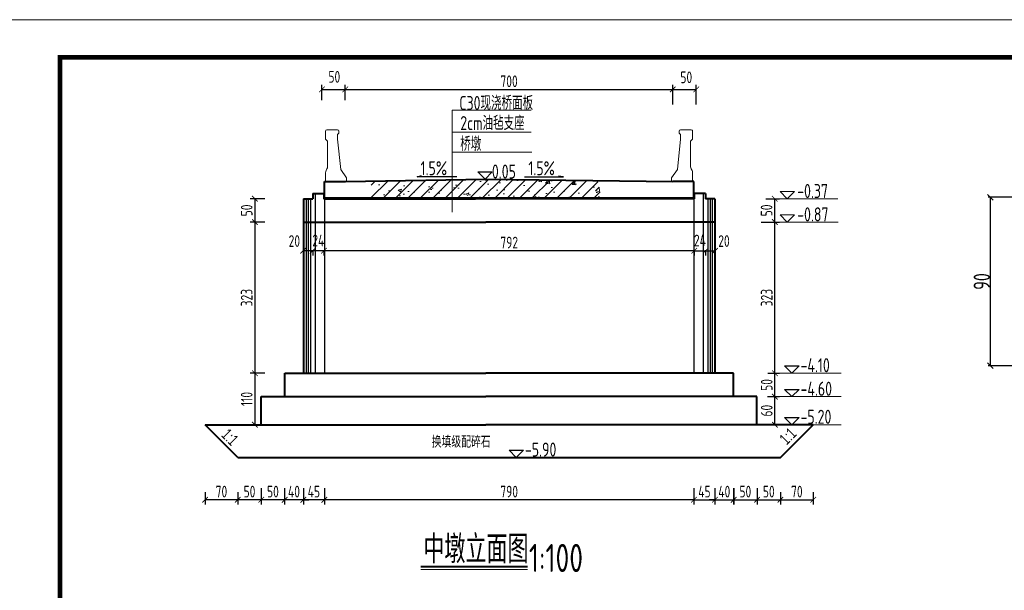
# Model space of a CAD drawing. Header units: inches. Extents: x 112594 to 193184, y 44995 to 116598.
# Tile 13 of 153: x 117763 to 119868, y 52665 to 53885. Entities that reach past the tile are written whole.
import ezdxf

# ---------------------------------------------------------------- set-up
doc = ezdxf.new("R2010")
doc.units = ezdxf.units.IN
doc.header["$MEASUREMENT"] = 0
doc.layers.get('0').update_dxf_attribs({"lineweight": 15})
for name, color, linetype, lineweight in [('2CSX', 1, 'Continuous', 40), ('BM1', 7, 'Continuous', 15), ('文字', 7, 'Continuous', 20), ('细实线', 4, 'Continuous', 25), ('轮廓线', 1, 'Continuous', 40)]:
    doc.layers.add(name, color=color, linetype=linetype, lineweight=lineweight)
doc.layers.add('尺寸', color=7, linetype='Continuous')
doc.styles.add('HZTXT', font='tssdeng.shx', dxfattribs={"width": 0.75, "bigfont": 'hztxt.shx'})
doc.styles.get("Standard").update_dxf_attribs({"font": 'hztxt_e.shx', "width": 0.7, "bigfont": 'hztxt.shx'})
doc.dimstyles.new('3', dxfattribs={"dimtxt": 25, "dimasz": 12, "dimexe": 10, "dimexo": 30, "dimgap": 5, "dimtad": 1, "dimdec": 0, "dimzin": 0, "dimdsep": 46, "dimtxsty": 'HZTXT', "dimblk": 'ARCHTICK', "dimcen": 0, "dimclrt": 7, "dimazin": 2, "dimtfac": 1, "dimtdec": 0, "dimtix": 1, "dimtmove": 2, "dimatfit": 3, "dimfxl": 250, "dimtolj": 1, "dimtzin": 0, "dimarcsym": 0})
doc.dimstyles.new('副本STANDARD', dxfattribs={"dimtxt": 45, "dimasz": 7.5, "dimexe": 5, "dimexo": 2.5, "dimgap": 1, "dimtad": 1, "dimdec": 0, "dimzin": 1, "dimdsep": 46, "dimtxsty": 'HZTXT', "dimblk1": 'OBLIQUE', "dimblk2": 'OBLIQUE', "dimsah": 1, "dimcen": 10, "dimclrd": 4, "dimclre": 4, "dimclrt": 4, "dimadec": 0, "dimazin": 0, "dimtfac": 1, "dimtdec": 0, "dimtmove": 2, "dimatfit": 3, "dimldrblk": 'OBLIQUE', "dimfxl": 1, "dimtolj": 1, "dimtzin": 0, "dimarcsym": 0})

# ---------------------------------------------------------------- blocks, each defined once
blk = doc.blocks.new('_ArchTick')
at = {"color": 0, "linetype": 'ByBlock', "const_width": 0.15}
blk.add_lwpolyline([(-0.5, -0.5), (0.5, 0.5)], dxfattribs=at)
blk = doc.blocks.new('*D738')
at = {"color": 0, "lineweight": -2}
for p, q in [((119362.4, 53129.2), (119387.7, 53129.2)), ((119377.7, 53079.2), (119377.7, 53129.2)), ((119361.8, 53079.2), (119387.7, 53079.2))]:
    blk.add_line(p, q, dxfattribs=at)
at = {"color": 0, "lineweight": -2, "xscale": 12, "yscale": 12, "zscale": 12}
for p, rotation in [((119377.7, 53129.2), 90), ((119377.7, 53079.2), 270)]:
    blk.add_blockref('_ArchTick', p, dxfattribs=dict(at, rotation=rotation))
at = {"color": 7, "insert": (119360.2, 53104.2), "char_height": 25, "attachment_point": 5, "rotation": 90, "style": 'HZTXT'}
blk.add_mtext('\\A1;50', dxfattribs=at)
blk = doc.blocks.new('*D739')
at = {"color": 0, "lineweight": -2}
for p, q in [((119348.1, 53452.1), (119387.7, 53452.1)), ((119377.7, 53129.2), (119377.7, 53452.1)), ((119367.4, 53129.2), (119387.7, 53129.2))]:
    blk.add_line(p, q, dxfattribs=at)
at = {"color": 0, "lineweight": -2, "xscale": 12, "yscale": 12, "zscale": 12}
for p, rotation in [((119377.7, 53452.1), 90), ((119377.7, 53129.2), 270)]:
    blk.add_blockref('_ArchTick', p, dxfattribs=dict(at, rotation=rotation))
at = {"color": 7, "insert": (119360.2, 53290.7), "char_height": 25, "attachment_point": 5, "rotation": 90, "style": 'HZTXT'}
blk.add_mtext('\\A1;323', dxfattribs=at)
blk = doc.blocks.new('*D740')
at = {"color": 0, "lineweight": -2}
for p, q in [((119358.3, 53502.2), (119387.4, 53502.2)), ((119377.4, 53452.2), (119377.4, 53502.2)), ((119367.7, 53452.2), (119387.4, 53452.2))]:
    blk.add_line(p, q, dxfattribs=at)
at = {"color": 0, "lineweight": -2, "xscale": 12, "yscale": 12, "zscale": 12}
for p, rotation in [((119377.4, 53502.2), 90), ((119377.4, 53452.2), 270)]:
    blk.add_blockref('_ArchTick', p, dxfattribs=dict(at, rotation=rotation))
at = {"color": 7, "insert": (119359.9, 53477.2), "char_height": 25, "attachment_point": 5, "rotation": 90, "style": 'HZTXT'}
blk.add_mtext('\\A1;50', dxfattribs=at)
blk = doc.blocks.new('*D741')
at = {"color": 0, "lineweight": -2}
for p, q in [((118286.7, 53502.2), (118255.7, 53502.2)), ((118265.7, 53502.2), (118265.7, 53452.2)), ((118286.7, 53452.2), (118255.7, 53452.2))]:
    blk.add_line(p, q, dxfattribs=at)
at = {"color": 0, "lineweight": -2, "xscale": 12, "yscale": 12, "zscale": 12}
for p, rotation in [((118265.7, 53502.2), 90), ((118265.7, 53452.2), 270)]:
    blk.add_blockref('_ArchTick', p, dxfattribs=dict(at, rotation=rotation))
at = {"color": 7, "insert": (118248.2, 53477.2), "char_height": 25, "attachment_point": 5, "rotation": 90, "style": 'HZTXT'}
blk.add_mtext('\\A1;50', dxfattribs=at)
blk = doc.blocks.new('*D742')
at = {"color": 0, "lineweight": -2}
for p, q in [((118286.7, 53452.2), (118255.7, 53452.2)), ((118265.7, 53452.2), (118265.7, 53129.2)), ((118286.7, 53129.2), (118255.7, 53129.2))]:
    blk.add_line(p, q, dxfattribs=at)
at = {"color": 0, "lineweight": -2, "xscale": 12, "yscale": 12, "zscale": 12}
for p, rotation in [((118265.7, 53452.2), 90), ((118265.7, 53129.2), 270)]:
    blk.add_blockref('_ArchTick', p, dxfattribs=dict(at, rotation=rotation))
at = {"color": 7, "insert": (118248.2, 53290.7), "char_height": 25, "attachment_point": 5, "rotation": 90, "style": 'HZTXT'}
blk.add_mtext('\\A1;323', dxfattribs=at)
blk = doc.blocks.new('*D743')
at = {"color": 0, "lineweight": -2}
for p, q in [((118286.7, 53129.2), (118255.7, 53129.2)), ((118265.7, 53129.2), (118265.7, 53019.2)), ((118286.7, 53019.2), (118255.7, 53019.2))]:
    blk.add_line(p, q, dxfattribs=at)
at = {"color": 0, "lineweight": -2, "xscale": 12, "yscale": 12, "zscale": 12}
for p, rotation in [((118265.7, 53129.2), 90), ((118265.7, 53019.2), 270)]:
    blk.add_blockref('_ArchTick', p, dxfattribs=dict(at, rotation=rotation))
at = {"color": 7, "insert": (118248.2, 53074.2), "char_height": 25, "attachment_point": 5, "rotation": 90, "style": 'HZTXT'}
blk.add_mtext('\\A1;110', dxfattribs=at)
blk = doc.blocks.new('*D744')
at = {"color": 0, "lineweight": -2}
for p, q in [((119204.6, 52883.7), (119204.6, 52848.8)), ((119249.4, 52883.7), (119249.4, 52848.8)), ((119204.6, 52858.8), (119249.4, 52858.8))]:
    blk.add_line(p, q, dxfattribs=at)
at = {"color": 0, "lineweight": -2, "xscale": 12, "yscale": 12, "zscale": 12, "rotation": 180}
blk.add_blockref('_ArchTick', (119204.6, 52858.8), dxfattribs=at)
at = {"color": 0, "lineweight": -2, "xscale": 12, "yscale": 12, "zscale": 12}
blk.add_blockref('_ArchTick', (119249.4, 52858.8), dxfattribs=at)
at = {"color": 7, "insert": (119227, 52876.3), "char_height": 25, "attachment_point": 5, "style": 'HZTXT'}
blk.add_mtext('\\A1;45', dxfattribs=at)
blk = doc.blocks.new('*D745')
at = {"color": 0, "lineweight": -2}
for p, q in [((119249.4, 52883.7), (119249.4, 52848.8)), ((119289.6, 52883.7), (119289.6, 52848.8)), ((119249.4, 52858.8), (119237.4, 52858.8)), ((119249.4, 52858.8), (119289.6, 52858.8)), ((119289.6, 52858.8), (119301.6, 52858.8))]:
    blk.add_line(p, q, dxfattribs=at)
at = {"color": 0, "lineweight": -2, "xscale": 12, "yscale": 12, "zscale": 12}
blk.add_blockref('_ArchTick', (119249.4, 52858.8), dxfattribs=at)
at = {"color": 0, "lineweight": -2, "xscale": 12, "yscale": 12, "zscale": 12, "rotation": 180}
blk.add_blockref('_ArchTick', (119289.6, 52858.8), dxfattribs=at)
at = {"color": 7, "insert": (119269.5, 52876.3), "char_height": 25, "attachment_point": 5, "style": 'HZTXT'}
blk.add_mtext('\\A1;40', dxfattribs=at)
blk = doc.blocks.new('*D746')
at = {"color": 0, "lineweight": -2}
for p, q in [((118389.3, 53391), (118369, 53391)), ((118369, 53390.5), (118369, 53381)), ((118389.3, 53389.6), (118389.3, 53381))]:
    blk.add_line(p, q, dxfattribs=at)
at = {"color": 0, "lineweight": -2, "xscale": 12, "yscale": 12, "zscale": 12, "rotation": 180}
blk.add_blockref('_ArchTick', (118369, 53391), dxfattribs=at)
at = {"color": 0, "lineweight": -2, "xscale": 12, "yscale": 12, "zscale": 12}
blk.add_blockref('_ArchTick', (118389.3, 53391), dxfattribs=at)
at = {"color": 7, "insert": (118350.1, 53411.7), "char_height": 25, "attachment_point": 5, "style": 'HZTXT'}
blk.add_mtext('\\A1;20', dxfattribs=at)
blk = doc.blocks.new('*D747')
at = {"color": 0, "lineweight": -2}
for p, q in [((118389.4, 53392), (118389.4, 53381)), ((118413.4, 53391), (118389.4, 53391)), ((118413.4, 53392), (118413.4, 53381))]:
    blk.add_line(p, q, dxfattribs=at)
at = {"color": 0, "lineweight": -2, "xscale": 12, "yscale": 12, "zscale": 12, "rotation": 180}
blk.add_blockref('_ArchTick', (118389.4, 53391), dxfattribs=at)
at = {"color": 0, "lineweight": -2, "xscale": 12, "yscale": 12, "zscale": 12}
blk.add_blockref('_ArchTick', (118413.4, 53391), dxfattribs=at)
at = {"color": 7, "insert": (118401.4, 53412.9), "char_height": 25, "attachment_point": 5, "style": 'HZTXT'}
blk.add_mtext('\\A1;24', dxfattribs=at)
blk = doc.blocks.new('*D748')
at = {"color": 0, "lineweight": -2}
for p, q in [((118409, 53712.6), (118409, 53745.7)), ((118409, 53735.7), (118459, 53735.7)), ((118459, 53712.6), (118459, 53745.7))]:
    blk.add_line(p, q, dxfattribs=at)
at = {"color": 0, "lineweight": -2, "xscale": 12, "yscale": 12, "zscale": 12, "rotation": 180}
blk.add_blockref('_ArchTick', (118409, 53735.7), dxfattribs=at)
at = {"color": 0, "lineweight": -2, "xscale": 12, "yscale": 12, "zscale": 12}
blk.add_blockref('_ArchTick', (118459, 53735.7), dxfattribs=at)
at = {"color": 7, "insert": (118435.6, 53762.6), "char_height": 25, "attachment_point": 5, "style": 'HZTXT'}
blk.add_mtext('\\A1;50', dxfattribs=at)
blk = doc.blocks.new('*D749')
at = {"color": 0, "lineweight": -2}
for p, q in [((118459, 53712.6), (118459, 53745.7)), ((118459, 53735.7), (119159.4, 53735.7)), ((119159.4, 53703.4), (119159.4, 53745.7))]:
    blk.add_line(p, q, dxfattribs=at)
at = {"color": 0, "lineweight": -2, "xscale": 12, "yscale": 12, "zscale": 12, "rotation": 180}
blk.add_blockref('_ArchTick', (118459, 53735.7), dxfattribs=at)
at = {"color": 0, "lineweight": -2, "xscale": 12, "yscale": 12, "zscale": 12}
blk.add_blockref('_ArchTick', (119159.4, 53735.7), dxfattribs=at)
at = {"color": 7, "insert": (118809.2, 53753.2), "char_height": 25, "attachment_point": 5, "style": 'HZTXT'}
blk.add_mtext('\\A1;700', dxfattribs=at)
blk = doc.blocks.new('*D750')
at = {"color": 0, "lineweight": -2}
for p, q in [((119159.4, 53703.4), (119159.4, 53745.7)), ((119159.4, 53735.7), (119209.4, 53735.7)), ((119209.4, 53703.4), (119209.4, 53745.7))]:
    blk.add_line(p, q, dxfattribs=at)
at = {"color": 0, "lineweight": -2, "xscale": 12, "yscale": 12, "zscale": 12, "rotation": 180}
blk.add_blockref('_ArchTick', (119159.4, 53735.7), dxfattribs=at)
at = {"color": 0, "lineweight": -2, "xscale": 12, "yscale": 12, "zscale": 12}
blk.add_blockref('_ArchTick', (119209.4, 53735.7), dxfattribs=at)
at = {"color": 7, "insert": (119188.2, 53761.6), "char_height": 25, "attachment_point": 5, "style": 'HZTXT'}
blk.add_mtext('\\A1;50', dxfattribs=at)
blk = doc.blocks.new('*D751')
at = {"color": 0, "lineweight": -2}
for p, q in [((118413.5, 53392), (118413.5, 53381)), ((119205.4, 53391), (118413.5, 53391)), ((119205.4, 53382), (119205.4, 53381))]:
    blk.add_line(p, q, dxfattribs=at)
at = {"color": 0, "lineweight": -2, "xscale": 12, "yscale": 12, "zscale": 12, "rotation": 180}
blk.add_blockref('_ArchTick', (118413.5, 53391), dxfattribs=at)
at = {"color": 0, "lineweight": -2, "xscale": 12, "yscale": 12, "zscale": 12}
blk.add_blockref('_ArchTick', (119205.4, 53391), dxfattribs=at)
at = {"color": 7, "insert": (118809.5, 53408.5), "char_height": 25, "attachment_point": 5, "style": 'HZTXT'}
blk.add_mtext('\\A1;792', dxfattribs=at)
blk = doc.blocks.new('g')
at = {"ltscale": 2}
for p, q in [((-15.4, 0), (-30.8, 15.3)), ((-30.8, 15.3), (0, 15.3)), ((0, 15.3), (-15.4, 0))]:
    blk.add_line(p, q, dxfattribs=at)
blk = doc.blocks.new('*D752')
at = {"color": 0, "lineweight": -2}
for p, q in [((118369.4, 52883.7), (118369.4, 52848.8)), ((118414.3, 52883.7), (118414.3, 52848.8)), ((118414.3, 52858.8), (118369.4, 52858.8))]:
    blk.add_line(p, q, dxfattribs=at)
at = {"color": 0, "lineweight": -2, "xscale": 12, "yscale": 12, "zscale": 12, "rotation": 180}
blk.add_blockref('_ArchTick', (118369.4, 52858.8), dxfattribs=at)
at = {"color": 0, "lineweight": -2, "xscale": 12, "yscale": 12, "zscale": 12}
blk.add_blockref('_ArchTick', (118414.3, 52858.8), dxfattribs=at)
at = {"color": 7, "insert": (118391.8, 52876.3), "char_height": 25, "attachment_point": 5, "style": 'HZTXT'}
blk.add_mtext('\\A1;45', dxfattribs=at)
blk = doc.blocks.new('*D753')
at = {"color": 0, "lineweight": -2}
for p, q in [((118329.2, 52883.7), (118329.2, 52848.8)), ((118369.4, 52883.7), (118369.4, 52848.8)), ((118329.2, 52858.8), (118317.2, 52858.8)), ((118369.4, 52858.8), (118329.2, 52858.8)), ((118369.4, 52858.8), (118381.4, 52858.8))]:
    blk.add_line(p, q, dxfattribs=at)
at = {"color": 0, "lineweight": -2, "xscale": 12, "yscale": 12, "zscale": 12}
blk.add_blockref('_ArchTick', (118329.2, 52858.8), dxfattribs=at)
at = {"color": 0, "lineweight": -2, "xscale": 12, "yscale": 12, "zscale": 12, "rotation": 180}
blk.add_blockref('_ArchTick', (118369.4, 52858.8), dxfattribs=at)
at = {"color": 7, "insert": (118349.3, 52876.3), "char_height": 25, "attachment_point": 5, "style": 'HZTXT'}
blk.add_mtext('\\A1;40', dxfattribs=at)
blk = doc.blocks.new('*D754')
at = {"color": 0, "lineweight": -2}
for p, q in [((118414.3, 52883.7), (118414.3, 52848.8)), ((119204.6, 52883.7), (119204.6, 52848.8)), ((119204.6, 52858.8), (118414.3, 52858.8))]:
    blk.add_line(p, q, dxfattribs=at)
at = {"color": 0, "lineweight": -2, "xscale": 12, "yscale": 12, "zscale": 12, "rotation": 180}
blk.add_blockref('_ArchTick', (118414.3, 52858.8), dxfattribs=at)
at = {"color": 0, "lineweight": -2, "xscale": 12, "yscale": 12, "zscale": 12}
blk.add_blockref('_ArchTick', (119204.6, 52858.8), dxfattribs=at)
at = {"color": 7, "insert": (118809.4, 52876.3), "char_height": 25, "attachment_point": 5, "style": 'HZTXT'}
blk.add_mtext('\\A1;790', dxfattribs=at)
blk = doc.blocks.new('*D755')
at = {"color": 0, "lineweight": -2}
for p, q in [((119229.5, 53391), (119249.8, 53391)), ((119229.5, 53389.6), (119229.5, 53381)), ((119249.8, 53390.5), (119249.8, 53381))]:
    blk.add_line(p, q, dxfattribs=at)
at = {"color": 0, "lineweight": -2, "xscale": 12, "yscale": 12, "zscale": 12, "rotation": 180}
blk.add_blockref('_ArchTick', (119229.5, 53391), dxfattribs=at)
at = {"color": 0, "lineweight": -2, "xscale": 12, "yscale": 12, "zscale": 12}
blk.add_blockref('_ArchTick', (119249.8, 53391), dxfattribs=at)
at = {"color": 7, "insert": (119268.8, 53411.7), "char_height": 25, "attachment_point": 5, "style": 'HZTXT'}
blk.add_mtext('\\A1;20', dxfattribs=at)
blk = doc.blocks.new('*D756')
at = {"color": 0, "lineweight": -2}
for p, q in [((119205.4, 53392), (119205.4, 53381)), ((119205.4, 53391), (119229.4, 53391)), ((119229.4, 53392), (119229.4, 53381))]:
    blk.add_line(p, q, dxfattribs=at)
at = {"color": 0, "lineweight": -2, "xscale": 12, "yscale": 12, "zscale": 12, "rotation": 180}
blk.add_blockref('_ArchTick', (119205.4, 53391), dxfattribs=at)
at = {"color": 0, "lineweight": -2, "xscale": 12, "yscale": 12, "zscale": 12}
blk.add_blockref('_ArchTick', (119229.4, 53391), dxfattribs=at)
at = {"color": 7, "insert": (119217.4, 53412.9), "char_height": 25, "attachment_point": 5, "style": 'HZTXT'}
blk.add_mtext('\\A1;24', dxfattribs=at)
blk = doc.blocks.new('*D757')
at = {"color": 0, "lineweight": -2}
for p, q in [((118279.2, 52883.7), (118279.2, 52848.8)), ((118329.4, 52883.7), (118329.4, 52848.8)), ((118329.4, 52858.8), (118279.2, 52858.8))]:
    blk.add_line(p, q, dxfattribs=at)
at = {"color": 0, "lineweight": -2, "xscale": 12, "yscale": 12, "zscale": 12, "rotation": 180}
blk.add_blockref('_ArchTick', (118279.2, 52858.8), dxfattribs=at)
at = {"color": 0, "lineweight": -2, "xscale": 12, "yscale": 12, "zscale": 12}
blk.add_blockref('_ArchTick', (118329.4, 52858.8), dxfattribs=at)
at = {"color": 7, "insert": (118304.3, 52876.3), "char_height": 25, "attachment_point": 5, "style": 'HZTXT'}
blk.add_mtext('\\A1;50', dxfattribs=at)
blk = doc.blocks.new('*D758')
at = {"color": 0, "lineweight": -2}
for p, q in [((119362.4, 53079.2), (119387.7, 53079.2)), ((119377.7, 53019.2), (119377.7, 53079.2)), ((119361.6, 53019.2), (119387.7, 53019.2))]:
    blk.add_line(p, q, dxfattribs=at)
at = {"color": 0, "lineweight": -2, "xscale": 12, "yscale": 12, "zscale": 12}
for p, rotation in [((119377.7, 53079.2), 90), ((119377.7, 53019.2), 270)]:
    blk.add_blockref('_ArchTick', p, dxfattribs=dict(at, rotation=rotation))
at = {"color": 7, "insert": (119360.2, 53049.2), "char_height": 25, "attachment_point": 5, "rotation": 90, "style": 'HZTXT'}
blk.add_mtext('\\A1;60', dxfattribs=at)
blk = doc.blocks.new('_Oblique')
at = {"color": 0, "linetype": 'ByBlock', "lineweight": -2}
blk.add_line((-0.5, -0.5), (0.5, 0.5), dxfattribs=at)
blk = doc.blocks.new('*D763')
at = {"layer": '2CSX', "color": 4, "lineweight": -2}
for p, q in [((119896, 53505.3), (119833.6, 53505.3)), ((119838.6, 53145.3), (119838.6, 53505.3)), ((119896, 53145.3), (119833.6, 53145.3))]:
    blk.add_line(p, q, dxfattribs=at)
at = {"layer": '2CSX', "color": 4, "lineweight": -2, "xscale": 12, "yscale": 12, "zscale": 12}
for p, rotation in [((119838.6, 53505.3), 90), ((119838.6, 53145.3), 270)]:
    blk.add_blockref('_Oblique', p, dxfattribs=dict(at, rotation=rotation))
at = {"layer": '2CSX', "color": 4, "lineweight": -3, "insert": (119820.1, 53325.3), "char_height": 35, "attachment_point": 5, "rotation": 90, "style": 'HZTXT'}
blk.add_mtext('\\A1;90', dxfattribs=at)
blk = doc.blocks.new('*D776')
at = {"color": 0, "lineweight": -2}
for p, q in [((119289.4, 52883.7), (119289.4, 52848.8)), ((119339.6, 52883.7), (119339.6, 52848.8)), ((119289.4, 52858.8), (119339.6, 52858.8))]:
    blk.add_line(p, q, dxfattribs=at)
at = {"color": 0, "lineweight": -2, "xscale": 12, "yscale": 12, "zscale": 12, "rotation": 180}
blk.add_blockref('_ArchTick', (119289.4, 52858.8), dxfattribs=at)
at = {"color": 0, "lineweight": -2, "xscale": 12, "yscale": 12, "zscale": 12}
blk.add_blockref('_ArchTick', (119339.6, 52858.8), dxfattribs=at)
at = {"color": 7, "insert": (119314.5, 52876.3), "char_height": 25, "attachment_point": 5, "style": 'HZTXT'}
blk.add_mtext('\\A1;50', dxfattribs=at)
blk = doc.blocks.new('*D793')
at = {"color": 0, "lineweight": -2}
for p, q in [((118229.2, 52874.8), (118229.2, 52848.8)), ((118279.2, 52874.8), (118279.2, 52848.8)), ((118279.2, 52858.8), (118229.2, 52858.8))]:
    blk.add_line(p, q, dxfattribs=at)
at = {"color": 0, "lineweight": -2, "xscale": 12, "yscale": 12, "zscale": 12, "rotation": 180}
blk.add_blockref('_ArchTick', (118229.2, 52858.8), dxfattribs=at)
at = {"color": 0, "lineweight": -2, "xscale": 12, "yscale": 12, "zscale": 12}
blk.add_blockref('_ArchTick', (118279.2, 52858.8), dxfattribs=at)
at = {"color": 7, "insert": (118254.2, 52876.3), "char_height": 25, "attachment_point": 5, "style": 'HZTXT'}
blk.add_mtext('\\A1;50', dxfattribs=at)
blk = doc.blocks.new('*D794')
at = {"color": 0, "lineweight": -2}
for p, q in [((118159.2, 52874.8), (118159.2, 52848.8)), ((118229.2, 52874.8), (118229.2, 52848.8)), ((118229.2, 52858.8), (118159.2, 52858.8))]:
    blk.add_line(p, q, dxfattribs=at)
at = {"color": 0, "lineweight": -2, "xscale": 12, "yscale": 12, "zscale": 12, "rotation": 180}
blk.add_blockref('_ArchTick', (118159.2, 52858.8), dxfattribs=at)
at = {"color": 0, "lineweight": -2, "xscale": 12, "yscale": 12, "zscale": 12}
blk.add_blockref('_ArchTick', (118229.2, 52858.8), dxfattribs=at)
at = {"color": 7, "insert": (118194.2, 52876.3), "char_height": 25, "attachment_point": 5, "style": 'HZTXT'}
blk.add_mtext('\\A1;70', dxfattribs=at)
blk = doc.blocks.new('*D795')
at = {"color": 0, "lineweight": -2}
for p, q in [((119339.6, 52874.8), (119339.6, 52848.8)), ((119389.6, 52874.8), (119389.6, 52848.8)), ((119339.6, 52858.8), (119389.6, 52858.8))]:
    blk.add_line(p, q, dxfattribs=at)
at = {"color": 0, "lineweight": -2, "xscale": 12, "yscale": 12, "zscale": 12, "rotation": 180}
blk.add_blockref('_ArchTick', (119339.6, 52858.8), dxfattribs=at)
at = {"color": 0, "lineweight": -2, "xscale": 12, "yscale": 12, "zscale": 12}
blk.add_blockref('_ArchTick', (119389.6, 52858.8), dxfattribs=at)
at = {"color": 7, "insert": (119364.6, 52876.3), "char_height": 25, "attachment_point": 5, "style": 'HZTXT'}
blk.add_mtext('\\A1;50', dxfattribs=at)
blk = doc.blocks.new('*D796')
at = {"color": 0, "lineweight": -2}
for p, q in [((119389.6, 52874.8), (119389.6, 52848.8)), ((119459.6, 52874.8), (119459.6, 52848.8)), ((119389.6, 52858.8), (119459.6, 52858.8))]:
    blk.add_line(p, q, dxfattribs=at)
at = {"color": 0, "lineweight": -2, "xscale": 12, "yscale": 12, "zscale": 12, "rotation": 180}
blk.add_blockref('_ArchTick', (119389.6, 52858.8), dxfattribs=at)
at = {"color": 0, "lineweight": -2, "xscale": 12, "yscale": 12, "zscale": 12}
blk.add_blockref('_ArchTick', (119459.6, 52858.8), dxfattribs=at)
at = {"color": 7, "insert": (119424.6, 52876.3), "char_height": 25, "attachment_point": 5, "style": 'HZTXT'}
blk.add_mtext('\\A1;70', dxfattribs=at)

msp = doc.modelspace()

# ---------------------------------------------------------------- hatches: boundary and pattern name
h = msp.add_hatch()
h.set_pattern_fill('AR-CONC', color=256, scale=10, style=0)
h.set_pattern_definition([(50, (95499.45, -35516.886), (71.72602, -6.275213), [7.5, -82.5]), (355, (95499.45, -35516.89), (-13.875133, 75.219213), [6, -66]), (100.4514, (95505.43, -35517.41), (57.85094, 68.943954), [6.37402, -70.11421]), (46.1842, (95499.45, -35496.89), (106.724105, -16.5519), [11.25, -123.75]), (96.6356, (95508.35, -35498.27), (93.46627, 97.41179), [9.56103, -105.1713]), (351.1842, (95499.45, -35496.89), (93.4662, 97.41186), [9, -99]), (21, (95509.45, -35501.886), (59.690705, -40.26189), [7.5, -82.5]), (326, (95509.45, -35501.89), (24.331533, 72.515005), [6, -66]), (71.4514, (95514.426, -35505.24), (84.022263, 32.25305), [6.37402, -70.11421]), (37.5, (95499.451, -35516.886), (1.2159855, 33.2893854), [0, -65.2, 0, -67, 0, -66.25]), (7.5, (95499.45, -35516.886), (26.306954, 39.441171), [0, -38.2, 0, -63.7, 0, -25.25]), (327.5, (95477.151, -35516.886), (53.382244, -2.255487), [0, -25, 0, -78, 0, -103.5]), (317.5, (95467.15, -35516.886), (58.318617, 10.010498), [0, -32.5, 0, -51.8, 0, -73.5])])
h.paths.add_polyline_path([(119004.40969, 53504.1904), (119004.40969, 53539.2904), (118759.40969, 53544.1904), (118687.82877, 53542.75878), (118687.82877, 53504.1904)])
h.paths.add_polyline_path([(118514.40969, 53539.2904), (118514.40969, 53504.1904), (118687.82877, 53504.1904), (118687.82877, 53542.75878)])
h = msp.add_hatch()
h.set_pattern_fill('ANSI31', color=256, scale=150, style=0)
h.set_pattern_definition([(45, (112164.794, -48278.053), (-13.258252, 13.258252), [])])
h.paths.add_polyline_path([(119004.40969, 53504.1904), (119004.40969, 53537.37023), (118986.09419, 53539.65671), (118759.40969, 53544.1904), (118687.82877, 53542.75878), (118687.82877, 53504.1904)])
h.paths.add_polyline_path([(118514.40969, 53537.37023), (118514.40969, 53504.1904), (118687.82877, 53504.1904), (118687.82877, 53542.75878), (118532.72519, 53539.65671)])

# ---------------------------------------------------------------- linework, layer by layer
msp.add_line((113438.54004, 53884.72805), (121924.19669, 53884.72805))
at = {"ltscale": 2}
for p, q in [((118488.32878, 53504.1904), (118487.32878, 53504.1904)), ((118638.32878, 53504.1904), (118637.32878, 53504.1904)), ((118638.32878, 53504.1904), (118737.32878, 53504.1904)), ((118738.32878, 53504.1904), (118737.32878, 53504.1904)), ((118738.32878, 53504.1904), (118837.32878, 53504.1904)), ((119138.32878, 53504.1904), (118837.32878, 53504.1904)), ((119138.32878, 53504.1904), (119162.82878, 53504.1904)), ((118620.53021, 52709.59132), (118848.69294, 52709.59132))]:
    msp.add_line(p, q, dxfattribs=at)
for points in [[(118442.60969, 53649.19734, -0.4142135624), (118445.40969, 53646.39734), (118445.40969, 53646.19734), (118445.40969, 53643.35714, -0.1989123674), (118444.58959, 53641.37724), (118442.40969, 53639.19734), (118442.40969, 53629.19734), (118449.20969, 53564.69734), (118461.70969, 53546.69734), (118461.70969, 53539.19734), (118416.90969, 53539.19734), (118416.90969, 53557.83666, -0.1164338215), (118417.96542, 53562.3088), (118419.85396, 53566.08588, 0.1164338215), (118420.90969, 53570.55802), (118420.90969, 53625.19734), (118416.90969, 53629.19734), (118416.90969, 53646.69734, -0.4142135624), (118419.40969, 53649.19734)], [(119175.7906, 53649.19734, 0.4142135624), (119172.9906, 53646.39734), (119172.9906, 53646.19734), (119172.9906, 53643.35714, 0.1989123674), (119173.8107, 53641.37724), (119175.9906, 53639.19734), (119175.9906, 53629.19734), (119169.1906, 53564.69734), (119156.6906, 53546.69734), (119156.6906, 53539.19734), (119201.4906, 53539.19734), (119201.4906, 53557.83666, 0.1164338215), (119200.43487, 53562.3088), (119198.54633, 53566.08588, -0.1164338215), (119197.4906, 53570.55802), (119197.4906, 53625.19734), (119201.4906, 53629.19734), (119201.4906, 53646.69734, 0.4142135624), (119198.9906, 53649.19734)]]:
    msp.add_lwpolyline(points, format="xyb", close=True)
at = {"layer": '2CSX', "lineweight": -3}
for p, q in [((118612.52104, 53548.60575), (118622.27507, 53551.54802)), ((118697.72524, 53549.2344), (118612.52104, 53548.60575))]:
    msp.add_line(p, q, dxfattribs=at)
at = {"layer": 'BM1', "color": 0, "linetype": 'Continuous', "const_width": 9.99898}
msp.add_lwpolyline([(117849.21247, 50934.41989), (117849.21247, 53804.42706), (121874.20179, 53804.42706), (121874.20179, 50934.41989)], close=True, dxfattribs=at)
at = {"layer": '尺寸', "ltscale": 2}
for p, q in [((118375.25912, 53502.17833), (118375.25912, 53452.17833)), ((118379.52223, 53502.17833), (118379.52223, 53452.17833)), ((118384.52223, 53502.17833), (118384.52223, 53452.17833)), ((118394.52223, 53513.17833), (118394.52223, 53452.17833)), ((118414.52223, 53502.17833), (118414.52223, 53452.17833)), ((119204.40969, 53502.17833), (119204.40969, 53452.17833)), ((119224.40969, 53513.17833), (119224.40969, 53452.17833)), ((119234.40969, 53502.17833), (119234.40969, 53452.17833)), ((119239.40969, 53502.17833), (119239.40969, 53452.17833)), ((119243.67279, 53502.17833), (119243.67279, 53452.17833)), ((118375.25912, 53452.17833), (118375.25912, 53129.17833)), ((118379.52223, 53452.17833), (118379.52223, 53129.17833)), ((118384.52223, 53452.17833), (118384.52223, 53129.17833)), ((118394.52223, 53452.17833), (118394.52223, 53129.17833)), ((118414.40969, 53452.17833), (118414.40969, 53129.17833)), ((119204.40969, 53452.17833), (119204.40969, 53129.17833)), ((119224.40969, 53452.17833), (119224.40969, 53129.17833)), ((119234.40969, 53452.17833), (119234.40969, 53129.17833)), ((119239.40969, 53452.17833), (119239.40969, 53129.17833)), ((119243.67279, 53452.17833), (119243.67279, 53129.17833))]:
    msp.add_line(p, q, dxfattribs=at)
at = {"layer": '文字', "ltscale": 0.5}
for p, q in [((118687.82877, 53691.47704), (118687.82877, 53473.73865)), ((118856.77788, 53691.47704), (118687.82877, 53691.47704)), ((118856.77788, 53644.26151), (118687.82877, 53644.26151)), ((118857.99843, 53601.73116), (118687.82877, 53601.73116)), ((119375.85022, 53502.17833), (119512.5857, 53502.17833)), ((119375.85022, 53452.17833), (119512.74138, 53452.17833)), ((119383.48034, 53129.39628), (119519.14671, 53129.39628)), ((119383.48034, 53079.17833), (119519.14671, 53079.17833)), ((119383.48034, 53019.17833), (119519.14671, 53019.17833)), ((118794.19656, 52949.17833), (118929.86293, 52949.17833))]:
    msp.add_line(p, q, dxfattribs=at)
at = {"layer": '细实线'}
for p, q in [((118842.25458, 53549.2344), (118925.95885, 53548.60575)), ((118925.95885, 53548.60575), (118915.04308, 53550.46093))]:
    msp.add_line(p, q, dxfattribs=at)
at = {"layer": '轮廓线', "ltscale": 2}
for p, q in [((118459.40969, 53539.1904), (118759.40969, 53544.1904)), ((118759.40969, 53544.1904), (119159.40969, 53539.1904)), ((118414.40969, 53504.1904), (118414.40969, 53539.19734)), ((118414.40969, 53539.19734), (118459.82624, 53539.19734)), ((119204.40969, 53539.1904), (119159.40969, 53539.1904)), ((119204.40969, 53504.1904), (119204.40969, 53539.1904)), ((118369.40969, 53502.17833), (118389.40969, 53502.17833)), ((118369.40969, 53502.17833), (118369.40969, 53452.17833)), ((118389.40969, 53513.17833), (118413.40969, 53513.17833)), ((118389.40969, 53513.17833), (118389.40969, 53502.17833)), ((118413.40969, 53513.17833), (118413.40969, 53502.17833)), ((118413.40969, 53502.17833), (118737.82923, 53502.17833)), ((118414.40969, 53504.1904), (119204.40969, 53504.1904)), ((118488.32878, 53504.1904), (118637.32878, 53504.1904)), ((119205.40969, 53502.17833), (118737.82923, 53502.17833)), ((119229.40969, 53513.17833), (119205.40969, 53513.17833)), ((119205.40969, 53513.17833), (119205.40969, 53502.17833)), ((119229.40969, 53513.17833), (119229.40969, 53502.17833)), ((119249.40969, 53502.17833), (119229.40969, 53502.17833)), ((119249.40969, 53502.17833), (119249.40969, 53452.17833)), ((118369.40969, 53452.17833), (118759.40969, 53452.17833)), ((118369.40969, 53452.17833), (118369.40969, 53129.17833)), ((119249.40969, 53452.17833), (118759.40969, 53452.17833)), ((119249.52223, 53452.17833), (119249.52223, 53129.17833)), ((118329.40969, 53129.17833), (118759.40969, 53129.17833)), ((118329.40969, 53079.17833), (118329.40969, 53129.17833)), ((119289.40969, 53129.17833), (118759.40969, 53129.17833)), ((119289.40969, 53079.17833), (119289.40969, 53129.17833)), ((118279.40969, 53019.17833), (118279.40969, 53079.17833)), ((118279.40969, 53079.17833), (118329.40969, 53079.17833)), ((118329.40969, 53079.17833), (118759.40969, 53079.17833)), ((119289.40969, 53079.17833), (118759.40969, 53079.17833)), ((119339.40969, 53079.17833), (119289.40969, 53079.17833)), ((119339.40969, 53019.17833), (119339.40969, 53079.17833)), ((118159.39506, 53019.17833), (118759.40969, 53019.17833)), ((118229.39934, 52949.17404), (118159.39506, 53019.17833)), ((119459.42432, 53019.17833), (118759.40969, 53019.17833)), ((119389.42432, 52949.17833), (119459.42432, 53019.17833)), ((118229.40969, 52949.17833), (119389.42432, 52949.17833)), ((118620.53021, 52716.11235), (118848.69294, 52716.11235))]:
    msp.add_line(p, q, dxfattribs=at)

# ---------------------------------------------------------------- block references
at = {"layer": '文字', "ltscale": 0.5}
for p in [(119419.53082, 53502.17833), (119419.53082, 53452.17833)]:
    msp.add_blockref('g', p, dxfattribs=at)
at = {"layer": '细实线'}
for p in [(118773.27503, 53544.1904), (119429.37187, 53129.39628), (119429.37187, 53079.17833), (119429.37187, 53019.17833), (118840.08809, 52949.17833)]:
    msp.add_blockref('g', p, dxfattribs=at)

# ---------------------------------------------------------------- texts
at = {"style": 'HZTXT', "width": 0.75}
msp.add_text('C30现浇桥面板', height=30, dxfattribs=at).set_placement((118702.98244, 53691.71298))
at = {"width": 0.7}
for rotation, p in [(315, (118192.20401, 52995.47275)), (45, (119402.84352, 52974.56012))]:
    msp.add_text('1:1', height=25, rotation=rotation, dxfattribs=at).set_placement(p)
msp.add_text('换填级配碎石', height=25, dxfattribs=at).set_placement((118643.86153, 52970.13887))
at = {"layer": '文字', "ltscale": 0.5, "style": 'HZTXT', "width": 0.75}
for s, p in [('2cm油毡支座', (118704.98244, 53648.81642)), ('桥墩', (118704.98244, 53604.38368)), ('1.5%', (118619.95665, 53552.34091)), ('0.05', (118772.49344, 53545.24884)), ('1.5%', (118850.42102, 53552.34091)), ('-0.37', (119425.39922, 53503.67054)), ('-0.87', (119425.39922, 53453.67054)), ('-4.10', (119432.55073, 53131.35661)), ('-4.60', (119432.55073, 53081.13865)), ('-5.20', (119432.55073, 53021.13865)), ('-5.90', (118843.26695, 52951.13865))]:
    msp.add_text(s, height=30, dxfattribs=at).set_placement(p)
at = {"layer": '文字', "style": 'HZTXT', "width": 0.75}
for s, p in [('中墩立面图', (118625.91958, 52723.26106)), ('1:100', (118851.65246, 52704.47515))]:
    msp.add_text(s, height=60, dxfattribs=at).set_placement(p)

# ---------------------------------------------------------------- dimensions: what is measured, and where the dimension line sits
for base, p1, p2, picture, middle in [((118458.9906, 53735.74278), (118408.9906, 53682.58219), (118458.9906, 53682.58219), '*D748', (118435.6419, 53762.58761)), ((119209.40969, 53735.74278), (119159.40969, 53673.39884), (119209.40969, 53673.39884), '*D750', (119188.23815, 53761.64101)), ((119229.40969, 53391.03524), (119205.40969, 53421.96559), (119229.40969, 53421.96559), '*D756', (119217.40969, 53412.90913)), ((119249.81664, 53391.03524), (119229.52223, 53419.59246), (119249.81664, 53420.48642), '*D755', (119268.75622, 53411.7412))]:
    dim = msp.add_linear_dim(base=base, p1=p1, p2=p2, dimstyle='3')
    dim.commit()
    dim.dimension.update_dxf_attribs({"geometry": picture, "text_midpoint": middle, "dimtype": 160})
for base, p1, p2, picture, middle in [((119159.40969, 53735.74278), (118458.9906, 53682.58219), (119159.40969, 53673.38921), '*D749', (118809.20014, 53753.24278)), ((119249.40969, 52858.78589), (119204.5641, 52913.74659), (119249.40969, 52913.74659), '*D744', (119226.9869, 52876.28589)), ((119289.62259, 52858.78589), (119249.40969, 52913.74659), (119289.62259, 52913.74659), '*D745', (119269.51614, 52876.28589)), ((119339.62259, 52858.78589), (119289.40969, 52913.74659), (119339.62259, 52913.74659), '*D776', (119314.51614, 52876.28589))]:
    dim = msp.add_linear_dim(base=base, p1=p1, p2=p2, dimstyle='3')
    dim.commit()
    dim.dimension.update_dxf_attribs({"geometry": picture, "text_midpoint": middle})
for base, p1, p2, angle, picture, middle in [((118265.74028, 53452.17833), (118316.74851, 53502.17833), (118316.74851, 53452.17833), 90, '*D741', (118248.24028, 53477.17833)), ((119377.42938, 53502.17833), (119337.72613, 53452.17833), (119328.29406, 53502.17833), 90, '*D740', (119359.92938, 53477.17833)), ((118265.74028, 53129.17833), (118316.74851, 53452.17833), (118316.74851, 53129.17833), 90, '*D742', (118248.24028, 53290.67833)), ((119377.65498, 53452.13809), (119337.43955, 53129.17833), (119318.10618, 53452.13809), 90, '*D739', (119360.15498, 53290.65821)), ((118413.52223, 53391.03524), (119205.40969, 53411.96559), (118413.52223, 53421.96559), 180, '*D751', (118809.46596, 53408.53524)), ((118265.74028, 53019.17833), (118316.74851, 53129.17833), (118316.74851, 53019.17833), 90, '*D743', (118248.24028, 53074.17833)), ((119377.65498, 53129.17833), (119331.75042, 53079.17833), (119332.40629, 53129.17833), 90, '*D738', (119360.15498, 53104.17833)), ((119377.65498, 53079.17833), (119331.61924, 53019.17833), (119332.40629, 53079.17833), 90, '*D758', (119360.15498, 53049.17833)), ((118279.19678, 52858.78589), (118329.40969, 52913.74659), (118279.19678, 52913.74659), 180, '*D757', (118304.30323, 52876.28589)), ((118329.19678, 52858.78589), (118369.40969, 52913.74659), (118329.19678, 52913.74659), 180, '*D753', (118349.30323, 52876.28589)), ((118369.40969, 52858.78589), (118414.25527, 52913.74659), (118369.40969, 52913.74659), 180, '*D752', (118391.83248, 52876.28589)), ((118414.25527, 52858.78589), (119204.5641, 52913.74659), (118414.25527, 52913.74659), 180, '*D754', (118809.40969, 52876.28589)), ((118159.19678, 52858.78589), (118229.19678, 52904.81473), (118159.19678, 52904.81473), 180, '*D794', (118194.19678, 52876.28589)), ((118229.19678, 52858.78589), (118279.19678, 52904.81473), (118229.19678, 52904.81473), 180, '*D793', (118254.19678, 52876.28589)), ((119389.62259, 52858.78589), (119339.62259, 52904.81473), (119389.62259, 52904.81473), 0, '*D795', (119364.62259, 52876.28589)), ((119459.62259, 52858.78589), (119389.62259, 52904.81473), (119459.62259, 52904.81473), 0, '*D796', (119424.62259, 52876.28589))]:
    dim = msp.add_linear_dim(base=base, p1=p1, p2=p2, angle=angle, dimstyle='3')
    dim.commit()
    dim.dimension.update_dxf_attribs({"geometry": picture, "text_midpoint": middle})
for base, p1, p2, picture, middle in [((118369.00274, 53391.03524), (118389.29715, 53419.59246), (118369.00274, 53420.48642), '*D746', (118350.06315, 53411.7412)), ((118389.40969, 53391.03524), (118413.40969, 53421.96559), (118389.40969, 53421.96559), '*D747', (118401.40969, 53412.90913))]:
    dim = msp.add_linear_dim(base=base, p1=p1, p2=p2, angle=180, dimstyle='3')
    dim.commit()
    dim.dimension.update_dxf_attribs({"geometry": picture, "text_midpoint": middle, "dimtype": 160})
at = {"layer": '2CSX', "lineweight": -3}
dim = msp.add_linear_dim(base=(119838.55536, 53505.25978), p1=(119898.49821, 53145.25978), p2=(119898.49821, 53505.25978), angle=90, dimstyle='副本STANDARD', override={"dimscale": 1, "dimtxt": 35, "dimasz": 12, "dimlfac": 0.25}, dxfattribs=at)
dim.commit()
dim.dimension.update_dxf_attribs({"geometry": '*D763', "text_midpoint": (119820.05536, 53325.25978)})

doc.saveas('drawing.dxf')
